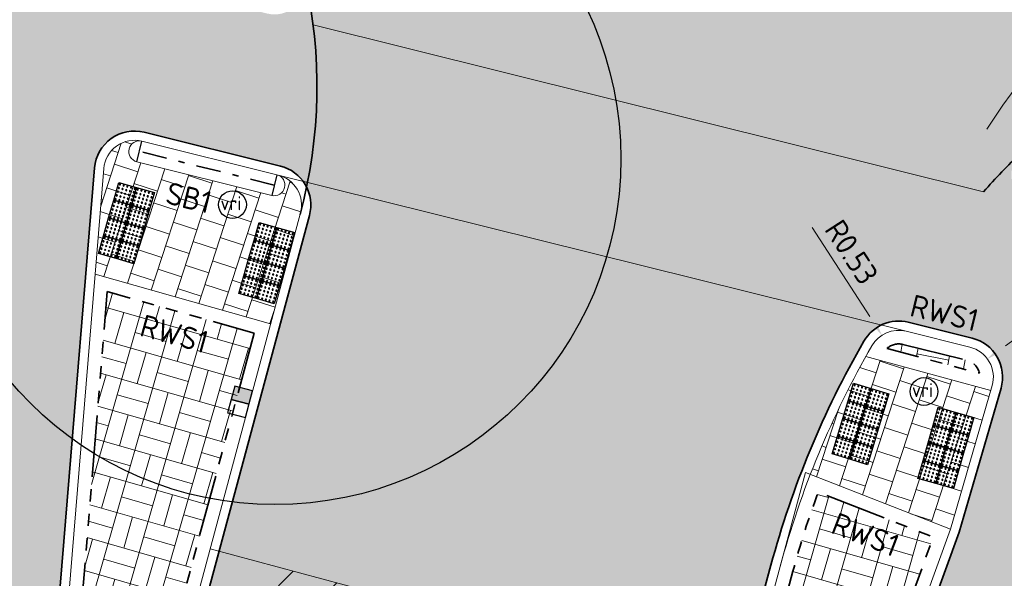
# Model space of a CAD drawing. Header units: metres. Extents: x 196651 to 397723, y 354703 to 710691.
# Tile 8 of 256: x 197519 to 197535, y 355970 to 355979. Entities that reach past the tile are written whole.
import ezdxf
from ezdxf.enums import TextEntityAlignment as Align

# ---------------------------------------------------------------- set-up
doc = ezdxf.new("R2010")
doc.units = ezdxf.units.M
doc.header["$MEASUREMENT"] = 0
for name, pattern in [('ACAD_ISO03W100', [30, 12, -18]), ('VH-GELEIDEBAND_50X200', [8, 4, -2, 0, -2]), ('VH-OPSLUITBAND_100X200', [16, 8, -2, 4, -2]), ('VH-RWSBAND_110X220', [24, 10, -2, 2, -2, 2, -2, 2, -2])]:
    doc.linetypes.add(name, pattern=pattern)
for name, color, linetype, lineweight in [('N-WE-IE-MEUBILAIR-S', 7, 'Continuous', 25), ('N-WE-VH-GOOT_TEGEL-G', 170, 'Continuous', 35), ('N-WE-VH-KANTOPSLUITING_SCHEIDINGSBAND_115 345-G', 6, 'VH-GELEIDEBAND_50X200', 35), ('N-WE-VH-KANTOPSLUITING_TEKST-T', 7, 'VH-OPSLUITBAND_100X200', 35), ('N-WE-VH-KANTOPSLUITING_TROTTOIRBAND_RWS_110 220-G', 6, 'VH-RWSBAND_110X220', 35), ('N-WE-VH-KANTVERHARDING-G', 1, 'Continuous', 5), ('N-WE-VH-MATERIAALGRENS-G', 5, 'ACAD_ISO03W100', 35), ('N-WE-VH-VERHARDING_ASFALT_DEKLAAG-G_ZWART', 252, 'Continuous', 5), ('N-WE-VH-VERHARDING_TEGEL-200X200X50-A', 252, 'Continuous', 18), ('N-WE-VH-VERKEERSTEGEL-NOPPENTEGEL-S', 5, 'Continuous', 25), ('N-WE-VH_BETON_PRINTBETON-A', 252, 'Continuous', 5), ('X-XX-AL-AANPIJLING-M', 7, 'Continuous', 18)]:
    doc.layers.add(name, color=color, linetype=linetype, lineweight=lineweight)
doc.layers.add('N-WE-RI-HWA_KOLK_RWS-S', color=150, linetype='Continuous')
doc.layers.add('N-WE-VH-VERHARDING_ASFALT_COATING_ROOD-G', color=7, linetype='Continuous', lineweight=5, true_color=0xffa8a8)
doc.layers.add('X-XX-AL-HULPLIJNEN', color=4, linetype='Continuous', lineweight=25, plot=False)
doc.styles.add('NLCS-ISO', font='NLCS-ISO.ttf')
doc.styles.add('NLCS-ISO-M200-T18', font='NLCS-ISO.ttf')
doc.dimstyles.new('NLCS-M200-T18-PIJL', dxfattribs={"dimscale": 0.2, "dimtxt": 1.799999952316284, "dimasz": 1.8, "dimexe": 2, "dimexo": 2, "dimgap": 0.7, "dimtad": 1, "dimzin": 0, "dimdsep": 46, "dimtxsty": 'NLCS-ISO-M200-T18', "dimcen": 0, "dimdle": 2, "dimse1": 1, "dimse2": 1, "dimclrd": 256, "dimclre": 256, "dimclrt": 256, "dimadec": 1, "dimazin": 0, "dimtfac": 1, "dimtofl": 0, "dimtmove": 1, "dimatfit": 0, "dimfxl": 2, "dimfxlon": 1, "dimtfillclr": 254, "dimtolj": 1, "dimtzin": 0, "dimlwd": 18, "dimlwe": 18, "dimarcsym": 0})
pattern_1 = [(162, (0, 0), (-0.4422260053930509, -0.0666045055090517), [0.4, -0.4]), (252, (0, 0), (0.3804226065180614, -0.123606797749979), [])]

# ---------------------------------------------------------------- blocks, each defined once
blk = doc.blocks.new('TEKST TB')
at = {"style": 'NLCS-ISO'}
blk.add_attdef('TEKST_TROTTOIRBANDEN', text='', height=0.36, rotation=0.340705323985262, dxfattribs=at).set_placement((0, 0), align=Align.BOTTOM_CENTER)
blk = doc.blocks.new('*U2076')
for centre in [(0.02500000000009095, 0.2750000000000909), (0.02500000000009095, 0.2125000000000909), (0.02500000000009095, 0.1500000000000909), (0.08750000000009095, 0.2750000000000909), (0.08750000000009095, 0.2125000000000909), (0.08750000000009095, 0.1500000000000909), (0.1500000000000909, 0.2750000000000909), (0.1500000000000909, 0.2125000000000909), (0.1500000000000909, 0.1500000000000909), (0.2125000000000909, 0.2750000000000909), (0.2125000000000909, 0.2125000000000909), (0.2125000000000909, 0.1500000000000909), (0.2749999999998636, 0.2750000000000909), (0.2749999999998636, 0.2125000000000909), (0.2749999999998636, 0.1500000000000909), (0.3250000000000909, 0.2750000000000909), (0.3250000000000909, 0.2125000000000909), (0.3250000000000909, 0.1500000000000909), (0.3875000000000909, 0.2750000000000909), (0.3875000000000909, 0.2125000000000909), (0.3875000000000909, 0.1500000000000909), (0.4500000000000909, 0.2750000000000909), (0.4500000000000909, 0.2125000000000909), (0.4500000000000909, 0.1500000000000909), (0.5125000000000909, 0.2750000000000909), (0.5125000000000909, 0.2125000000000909), (0.5125000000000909, 0.1500000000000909), (0.5749999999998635, 0.2750000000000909), (0.5749999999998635, 0.2125000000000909), (0.5749999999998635, 0.1500000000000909), (0.6250000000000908, 0.2750000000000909), (0.6250000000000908, 0.2125000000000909), (0.6250000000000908, 0.1500000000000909), (0.6875000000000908, 0.2750000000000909), (0.6875000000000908, 0.2125000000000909), (0.6875000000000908, 0.1500000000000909), (0.7500000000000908, 0.2750000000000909), (0.7500000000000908, 0.2125000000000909), (0.7500000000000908, 0.1500000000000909), (0.8125000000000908, 0.2750000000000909), (0.8125000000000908, 0.2125000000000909), (0.8125000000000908, 0.1500000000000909), (0.8749999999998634, 0.2750000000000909), (0.8749999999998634, 0.2125000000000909), (0.8749999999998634, 0.1500000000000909), (0.9250000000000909, 0.2750000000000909), (0.9250000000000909, 0.2125000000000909), (0.9250000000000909, 0.1500000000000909), (0.9875000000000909, 0.2750000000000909), (0.9875000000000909, 0.2125000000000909), (0.9875000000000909, 0.1500000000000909), (1.050000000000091, 0.2750000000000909), (1.050000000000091, 0.2125000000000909), (1.050000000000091, 0.1500000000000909), (1.112500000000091, 0.2750000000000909), (1.112500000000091, 0.2125000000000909), (1.112500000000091, 0.1500000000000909), (1.174999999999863, 0.2750000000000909), (1.174999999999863, 0.2125000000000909), (1.174999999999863, 0.1500000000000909), (0.02500000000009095, 0.0875000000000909), (0.02500000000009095, 0.02500000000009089), (0.08750000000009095, 0.0875000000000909), (0.08750000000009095, 0.02500000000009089), (0.1500000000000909, 0.0875000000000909), (0.1500000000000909, 0.02500000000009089), (0.2125000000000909, 0.0875000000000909), (0.2125000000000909, 0.02500000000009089), (0.2749999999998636, 0.0875000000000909), (0.2749999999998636, 0.02500000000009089), (0.3250000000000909, 0.0875000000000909), (0.3250000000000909, 0.02500000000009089), (0.3875000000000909, 0.0875000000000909), (0.3875000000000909, 0.02500000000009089), (0.4500000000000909, 0.0875000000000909), (0.4500000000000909, 0.02500000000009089), (0.5125000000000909, 0.0875000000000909), (0.5125000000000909, 0.02500000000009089), (0.5749999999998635, 0.0875000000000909), (0.5749999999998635, 0.02500000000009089), (0.6250000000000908, 0.0875000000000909), (0.6250000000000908, 0.02500000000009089), (0.6875000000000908, 0.0875000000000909), (0.6875000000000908, 0.02500000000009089), (0.7500000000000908, 0.0875000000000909), (0.7500000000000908, 0.02500000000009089), (0.8125000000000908, 0.0875000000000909), (0.8125000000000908, 0.02500000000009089), (0.8749999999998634, 0.0875000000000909), (0.8749999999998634, 0.02500000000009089), (0.9250000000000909, 0.0875000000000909), (0.9250000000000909, 0.02500000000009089), (0.9875000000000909, 0.0875000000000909), (0.9875000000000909, 0.02500000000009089), (1.050000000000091, 0.0875000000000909), (1.050000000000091, 0.02500000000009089), (1.112500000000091, 0.0875000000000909), (1.112500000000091, 0.02500000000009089), (1.174999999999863, 0.0875000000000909), (1.174999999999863, 0.02500000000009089), (0.02500000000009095, -0.02499999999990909), (0.02500000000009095, -0.0874999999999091), (0.02500000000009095, -0.1499999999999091), (0.08750000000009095, -0.02499999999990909), (0.08750000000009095, -0.0874999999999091), (0.08750000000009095, -0.1499999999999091), (0.1500000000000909, -0.02499999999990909), (0.1500000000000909, -0.0874999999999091), (0.1500000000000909, -0.1499999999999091), (0.2125000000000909, -0.02499999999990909), (0.2125000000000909, -0.0874999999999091), (0.2125000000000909, -0.1499999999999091), (0.2749999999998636, -0.02499999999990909), (0.2749999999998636, -0.0874999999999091), (0.2749999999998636, -0.1499999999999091), (0.3250000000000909, -0.02499999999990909), (0.3250000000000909, -0.0874999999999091), (0.3250000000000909, -0.1499999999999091), (0.3875000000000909, -0.02499999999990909), (0.3875000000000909, -0.0874999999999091), (0.3875000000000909, -0.1499999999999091), (0.4500000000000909, -0.02499999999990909), (0.4500000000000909, -0.0874999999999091), (0.4500000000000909, -0.1499999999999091), (0.5125000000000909, -0.02499999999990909), (0.5125000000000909, -0.0874999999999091), (0.5125000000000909, -0.1499999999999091), (0.5749999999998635, -0.02499999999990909), (0.5749999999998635, -0.0874999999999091), (0.5749999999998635, -0.1499999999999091), (0.6250000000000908, -0.02499999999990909), (0.6250000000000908, -0.0874999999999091), (0.6250000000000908, -0.1499999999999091), (0.6875000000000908, -0.02499999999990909), (0.6875000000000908, -0.0874999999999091), (0.6875000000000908, -0.1499999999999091), (0.7500000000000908, -0.02499999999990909), (0.7500000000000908, -0.0874999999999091), (0.7500000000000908, -0.1499999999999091), (0.8125000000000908, -0.02499999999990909), (0.8125000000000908, -0.0874999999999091), (0.8125000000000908, -0.1499999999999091), (0.8749999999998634, -0.02499999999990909), (0.8749999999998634, -0.0874999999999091), (0.8749999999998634, -0.1499999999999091), (0.9250000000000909, -0.02499999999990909), (0.9250000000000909, -0.0874999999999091), (0.9250000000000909, -0.1499999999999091), (0.9875000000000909, -0.02499999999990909), (0.9875000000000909, -0.0874999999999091), (0.9875000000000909, -0.1499999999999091), (1.050000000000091, -0.02499999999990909), (1.050000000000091, -0.0874999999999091), (1.050000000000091, -0.1499999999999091), (1.112500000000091, -0.02499999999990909), (1.112500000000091, -0.0874999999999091), (1.112500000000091, -0.1499999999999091), (1.174999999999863, -0.02499999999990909), (1.174999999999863, -0.0874999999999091), (1.174999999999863, -0.1499999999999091), (0.02500000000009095, -0.2124999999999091), (0.02500000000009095, -0.2749999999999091), (0.08750000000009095, -0.2124999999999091), (0.08750000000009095, -0.2749999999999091), (0.1500000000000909, -0.2124999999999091), (0.1500000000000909, -0.2749999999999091), (0.2125000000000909, -0.2124999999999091), (0.2125000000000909, -0.2749999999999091), (0.2749999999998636, -0.2124999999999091), (0.2749999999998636, -0.2749999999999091), (0.3250000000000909, -0.2124999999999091), (0.3250000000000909, -0.2749999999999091), (0.3875000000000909, -0.2124999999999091), (0.3875000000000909, -0.2749999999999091), (0.4500000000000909, -0.2124999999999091), (0.4500000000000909, -0.2749999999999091), (0.5125000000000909, -0.2124999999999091), (0.5125000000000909, -0.2749999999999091), (0.5749999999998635, -0.2124999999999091), (0.5749999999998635, -0.2749999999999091), (0.6250000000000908, -0.2124999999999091), (0.6250000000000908, -0.2749999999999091), (0.6875000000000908, -0.2124999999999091), (0.6875000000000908, -0.2749999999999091), (0.7500000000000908, -0.2124999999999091), (0.7500000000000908, -0.2749999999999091), (0.8125000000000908, -0.2124999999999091), (0.8125000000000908, -0.2749999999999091), (0.8749999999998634, -0.2124999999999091), (0.8749999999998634, -0.2749999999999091), (0.9250000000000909, -0.2124999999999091), (0.9250000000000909, -0.2749999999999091), (0.9875000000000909, -0.2124999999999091), (0.9875000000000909, -0.2749999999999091), (1.050000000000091, -0.2124999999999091), (1.050000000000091, -0.2749999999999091), (1.112500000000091, -0.2124999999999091), (1.112500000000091, -0.2749999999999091), (1.174999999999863, -0.2124999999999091), (1.174999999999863, -0.2749999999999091)]:
    blk.add_circle(centre, 0.01)
for points in [[(0.2999999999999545, 2.273181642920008e-13), (0.2999999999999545, 0.3000000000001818), (0, 0.3000000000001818), (0, -5.551115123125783e-17)], [(0.5999999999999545, 2.273181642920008e-13), (0.5999999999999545, 0.3000000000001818), (0.2999999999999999, 0.3000000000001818), (0.2999999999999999, -5.551115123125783e-17)], [(0.8999999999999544, 2.273181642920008e-13), (0.8999999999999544, 0.3000000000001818), (0.5999999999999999, 0.3000000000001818), (0.5999999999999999, -5.551115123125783e-17)], [(1.199999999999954, 2.273181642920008e-13), (1.199999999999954, 0.3000000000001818), (0.8999999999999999, 0.3000000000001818), (0.8999999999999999, -5.551115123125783e-17)], [(0.2999999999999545, -0.2999999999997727), (0.2999999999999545, 1.818545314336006e-13), (0, 1.818545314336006e-13), (0, -0.3)], [(0.5999999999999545, -0.2999999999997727), (0.5999999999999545, 1.818545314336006e-13), (0.2999999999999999, 1.818545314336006e-13), (0.2999999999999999, -0.3)], [(0.8999999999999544, -0.2999999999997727), (0.8999999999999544, 1.818545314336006e-13), (0.5999999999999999, 1.818545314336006e-13), (0.5999999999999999, -0.3)], [(1.199999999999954, -0.2999999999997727), (1.199999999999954, 1.818545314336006e-13), (0.8999999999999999, 1.818545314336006e-13), (0.8999999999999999, -0.3)]]:
    blk.add_3dface(points)
blk = doc.blocks.new('*U2075')
for centre in [(0.02500000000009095, 0.575000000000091), (0.02500000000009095, 0.512500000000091), (0.08750000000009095, 0.575000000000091), (0.08750000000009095, 0.512500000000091), (0.1500000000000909, 0.575000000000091), (0.1500000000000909, 0.512500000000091), (0.2125000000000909, 0.575000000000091), (0.2125000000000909, 0.512500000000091), (0.2749999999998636, 0.575000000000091), (0.2749999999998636, 0.512500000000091), (0.3250000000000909, 0.575000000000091), (0.3250000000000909, 0.512500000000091), (0.3875000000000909, 0.575000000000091), (0.3875000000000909, 0.512500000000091), (0.4500000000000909, 0.575000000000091), (0.4500000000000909, 0.512500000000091), (0.5125000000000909, 0.575000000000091), (0.5125000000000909, 0.512500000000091), (0.5749999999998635, 0.575000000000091), (0.5749999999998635, 0.512500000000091), (0.6250000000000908, 0.575000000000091), (0.6250000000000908, 0.512500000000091), (0.6875000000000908, 0.575000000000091), (0.6875000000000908, 0.512500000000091), (0.7500000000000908, 0.575000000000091), (0.7500000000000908, 0.512500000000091), (0.8125000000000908, 0.575000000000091), (0.8125000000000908, 0.512500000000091), (0.8749999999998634, 0.575000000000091), (0.8749999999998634, 0.512500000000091), (0.9250000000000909, 0.575000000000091), (0.9250000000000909, 0.512500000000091), (0.9875000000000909, 0.575000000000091), (0.9875000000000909, 0.512500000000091), (1.050000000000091, 0.575000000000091), (1.050000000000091, 0.512500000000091), (1.112500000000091, 0.575000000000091), (1.112500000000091, 0.512500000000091), (1.174999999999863, 0.575000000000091), (1.174999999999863, 0.512500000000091), (0.02500000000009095, 0.4500000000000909), (0.02500000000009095, 0.3875000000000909), (0.02500000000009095, 0.3250000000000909), (0.08750000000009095, 0.4500000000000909), (0.08750000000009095, 0.3875000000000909), (0.08750000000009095, 0.3250000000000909), (0.1500000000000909, 0.4500000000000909), (0.1500000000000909, 0.3875000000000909), (0.1500000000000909, 0.3250000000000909), (0.2125000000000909, 0.4500000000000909), (0.2125000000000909, 0.3875000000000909), (0.2125000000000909, 0.3250000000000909), (0.2749999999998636, 0.4500000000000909), (0.2749999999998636, 0.3875000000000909), (0.2749999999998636, 0.3250000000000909), (0.3250000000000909, 0.4500000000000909), (0.3250000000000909, 0.3875000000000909), (0.3250000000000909, 0.3250000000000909), (0.3875000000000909, 0.4500000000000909), (0.3875000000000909, 0.3875000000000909), (0.3875000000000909, 0.3250000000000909), (0.4500000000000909, 0.4500000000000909), (0.4500000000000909, 0.3875000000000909), (0.4500000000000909, 0.3250000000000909), (0.5125000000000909, 0.4500000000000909), (0.5125000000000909, 0.3875000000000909), (0.5125000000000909, 0.3250000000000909), (0.5749999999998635, 0.4500000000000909), (0.5749999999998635, 0.3875000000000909), (0.5749999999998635, 0.3250000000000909), (0.6250000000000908, 0.4500000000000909), (0.6250000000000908, 0.3875000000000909), (0.6250000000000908, 0.3250000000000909), (0.6875000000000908, 0.4500000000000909), (0.6875000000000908, 0.3875000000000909), (0.6875000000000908, 0.3250000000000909), (0.7500000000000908, 0.4500000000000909), (0.7500000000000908, 0.3875000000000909), (0.7500000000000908, 0.3250000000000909), (0.8125000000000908, 0.4500000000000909), (0.8125000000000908, 0.3875000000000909), (0.8125000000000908, 0.3250000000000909), (0.8749999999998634, 0.4500000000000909), (0.8749999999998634, 0.3875000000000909), (0.8749999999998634, 0.3250000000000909), (0.9250000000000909, 0.4500000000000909), (0.9250000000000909, 0.3875000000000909), (0.9250000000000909, 0.3250000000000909), (0.9875000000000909, 0.4500000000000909), (0.9875000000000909, 0.3875000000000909), (0.9875000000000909, 0.3250000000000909), (1.050000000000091, 0.4500000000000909), (1.050000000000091, 0.3875000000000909), (1.050000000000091, 0.3250000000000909), (1.112500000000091, 0.4500000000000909), (1.112500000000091, 0.3875000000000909), (1.112500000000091, 0.3250000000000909), (1.174999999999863, 0.4500000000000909), (1.174999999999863, 0.3875000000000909), (1.174999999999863, 0.3250000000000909), (0.02500000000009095, 0.2750000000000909), (0.02500000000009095, 0.2125000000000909), (0.02500000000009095, 0.1500000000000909), (0.08750000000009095, 0.2750000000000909), (0.08750000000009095, 0.2125000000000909), (0.08750000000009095, 0.1500000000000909), (0.1500000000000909, 0.2750000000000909), (0.1500000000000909, 0.2125000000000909), (0.1500000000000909, 0.1500000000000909), (0.2125000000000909, 0.2750000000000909), (0.2125000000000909, 0.2125000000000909), (0.2125000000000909, 0.1500000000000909), (0.2749999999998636, 0.2750000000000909), (0.2749999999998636, 0.2125000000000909), (0.2749999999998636, 0.1500000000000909), (0.3250000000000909, 0.2750000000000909), (0.3250000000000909, 0.2125000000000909), (0.3250000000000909, 0.1500000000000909), (0.3875000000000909, 0.2750000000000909), (0.3875000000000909, 0.2125000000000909), (0.3875000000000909, 0.1500000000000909), (0.4500000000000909, 0.2750000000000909), (0.4500000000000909, 0.2125000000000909), (0.4500000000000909, 0.1500000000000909), (0.5125000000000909, 0.2750000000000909), (0.5125000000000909, 0.2125000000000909), (0.5125000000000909, 0.1500000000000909), (0.5749999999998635, 0.2750000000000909), (0.5749999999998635, 0.2125000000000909), (0.5749999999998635, 0.1500000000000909), (0.6250000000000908, 0.2750000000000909), (0.6250000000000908, 0.2125000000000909), (0.6250000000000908, 0.1500000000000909), (0.6875000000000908, 0.2750000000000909), (0.6875000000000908, 0.2125000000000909), (0.6875000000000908, 0.1500000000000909), (0.7500000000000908, 0.2750000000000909), (0.7500000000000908, 0.2125000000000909), (0.7500000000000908, 0.1500000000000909), (0.8125000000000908, 0.2750000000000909), (0.8125000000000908, 0.2125000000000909), (0.8125000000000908, 0.1500000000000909), (0.8749999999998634, 0.2750000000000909), (0.8749999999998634, 0.2125000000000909), (0.8749999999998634, 0.1500000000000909), (0.9250000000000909, 0.2750000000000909), (0.9250000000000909, 0.2125000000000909), (0.9250000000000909, 0.1500000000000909), (0.9875000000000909, 0.2750000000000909), (0.9875000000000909, 0.2125000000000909), (0.9875000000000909, 0.1500000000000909), (1.050000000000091, 0.2750000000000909), (1.050000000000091, 0.2125000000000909), (1.050000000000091, 0.1500000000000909), (1.112500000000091, 0.2750000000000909), (1.112500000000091, 0.2125000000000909), (1.112500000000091, 0.1500000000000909), (1.174999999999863, 0.2750000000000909), (1.174999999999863, 0.2125000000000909), (1.174999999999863, 0.1500000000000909), (0.02500000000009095, 0.08750000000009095), (0.02500000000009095, 0.02500000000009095), (0.08750000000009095, 0.08750000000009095), (0.08750000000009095, 0.02500000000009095), (0.1500000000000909, 0.08750000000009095), (0.1500000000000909, 0.02500000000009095), (0.2125000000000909, 0.08750000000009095), (0.2125000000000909, 0.02500000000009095), (0.2749999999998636, 0.08750000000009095), (0.2749999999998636, 0.02500000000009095), (0.3250000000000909, 0.08750000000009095), (0.3250000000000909, 0.02500000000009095), (0.3875000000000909, 0.08750000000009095), (0.3875000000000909, 0.02500000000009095), (0.4500000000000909, 0.08750000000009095), (0.4500000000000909, 0.02500000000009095), (0.5125000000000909, 0.08750000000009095), (0.5125000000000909, 0.02500000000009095), (0.5749999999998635, 0.08750000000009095), (0.5749999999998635, 0.02500000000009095), (0.6250000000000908, 0.08750000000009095), (0.6250000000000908, 0.02500000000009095), (0.6875000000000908, 0.08750000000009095), (0.6875000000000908, 0.02500000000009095), (0.7500000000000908, 0.08750000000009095), (0.7500000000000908, 0.02500000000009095), (0.8125000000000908, 0.08750000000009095), (0.8125000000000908, 0.02500000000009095), (0.8749999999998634, 0.08750000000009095), (0.8749999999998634, 0.02500000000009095), (0.9250000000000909, 0.08750000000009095), (0.9250000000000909, 0.02500000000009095), (0.9875000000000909, 0.08750000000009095), (0.9875000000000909, 0.02500000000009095), (1.050000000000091, 0.08750000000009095), (1.050000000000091, 0.02500000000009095), (1.112500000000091, 0.08750000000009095), (1.112500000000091, 0.02500000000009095), (1.174999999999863, 0.08750000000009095), (1.174999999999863, 0.02500000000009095)]:
    blk.add_circle(centre, 0.01)
for points in [[(0.2999999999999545, 0.3000000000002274), (0.2999999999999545, 0.6000000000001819), (0, 0.6000000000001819), (0, 0.3)], [(0.5999999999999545, 0.3000000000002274), (0.5999999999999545, 0.6000000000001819), (0.2999999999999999, 0.6000000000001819), (0.2999999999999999, 0.3)], [(0.8999999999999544, 0.3000000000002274), (0.8999999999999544, 0.6000000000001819), (0.5999999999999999, 0.6000000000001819), (0.5999999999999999, 0.3)], [(1.199999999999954, 0.3000000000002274), (1.199999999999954, 0.6000000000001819), (0.8999999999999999, 0.6000000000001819), (0.8999999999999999, 0.3)], [(0.2999999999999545, 2.273736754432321e-13), (0.2999999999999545, 0.3000000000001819), (0, 0.3000000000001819), (0, 0)], [(0.5999999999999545, 2.273736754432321e-13), (0.5999999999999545, 0.3000000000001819), (0.2999999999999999, 0.3000000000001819), (0.2999999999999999, 0)], [(0.8999999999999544, 2.273736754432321e-13), (0.8999999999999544, 0.3000000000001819), (0.5999999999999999, 0.3000000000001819), (0.5999999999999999, 0)], [(1.199999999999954, 2.273736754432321e-13), (1.199999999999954, 0.3000000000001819), (0.8999999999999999, 0.3000000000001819), (0.8999999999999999, 0)]]:
    blk.add_3dface(points)
blk = doc.blocks.new('*D1994')
at = {"layer": 'Defpoints', "color": 0, "transparency": 16777216}
for p in [(197534.826963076, 355973.7508269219), (197534.4230748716, 355973.4560824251)]:
    blk.add_point(p, dxfattribs=at)
at = {"layer": 'X-XX-AL-AANPIJLING-M', "linetype": 'Continuous', "lineweight": 18, "transparency": 16777216}
blk.add_line((197536.5071379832, 355974.9769640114), (197535.1177625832, 355973.9630429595), dxfattribs=at)
at = {"layer": 'X-XX-AL-AANPIJLING-M', "transparency": 16777216}
blk.add_solid([(197535.0823932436, 355974.011509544), (197535.1531319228, 355973.9145763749), (197534.826963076, 355973.7508269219)], dxfattribs=at)
at = {"layer": 'X-XX-AL-AANPIJLING-M', "transparency": 16777216, "insert": (197535.7692135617, 355974.8345999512), "char_height": 0.3599999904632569, "attachment_point": 5, "rotation": 36.120754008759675, "style": 'NLCS-ISO-M200-T18'}
blk.add_mtext('\\A1;R0.53', dxfattribs=at)
blk = doc.blocks.new('N-SRI-HWA-KOLK_RWS-SO')
at = {"ltscale": 0.1}
blk.add_hatch(color=256, dxfattribs=at).paths.add_polyline_path([(0, -0.7499999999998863), (1.124999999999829, -0.7499999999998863), (1.124999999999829, 0.7499999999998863), (0, 0.7499999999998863)])
blk.add_line((0, -0.7499999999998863), (0, 0.7499999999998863), dxfattribs=at)
at = {"flags": 128}
blk.add_lwpolyline([(-1.125000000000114, -0.7499999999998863), (1.124999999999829, -0.7499999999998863), (1.124999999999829, 0.7499999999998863), (-1.125000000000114, 0.7499999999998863)], close=True, dxfattribs=at)
at = {"ltscale": 0.1, "flags": 128}
blk.add_lwpolyline([(0, -0.7499999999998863), (1.124999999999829, -0.7499999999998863), (1.124999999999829, 0.7499999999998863), (0, 0.7499999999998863)], close=True, dxfattribs=at)
blk = doc.blocks.new('*D2177')
at = {"layer": 'Defpoints', "color": 0, "transparency": 16777216}
for p in [(197533.1151749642, 355974.1337553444), (197533.3867359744, 355973.7139284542)]:
    blk.add_point(p, dxfattribs=at)
at = {"layer": 'X-XX-AL-AANPIJLING-M', "linetype": 'Continuous', "lineweight": 18, "transparency": 16777216}
blk.add_line((197531.9854811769, 355975.8802351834), (197532.9196510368, 355974.4360307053), dxfattribs=at)
at = {"layer": 'X-XX-AL-AANPIJLING-M', "transparency": 16777216}
blk.add_solid([(197532.9700302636, 355974.4686180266), (197532.86927181, 355974.4034433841), (197533.1151749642, 355974.1337553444)], dxfattribs=at)
at = {"layer": 'X-XX-AL-AANPIJLING-M', "transparency": 16777216, "insert": (197532.6234933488, 355975.4830696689), "char_height": 0.3599999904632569, "attachment_point": 5, "rotation": 302.8964222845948, "style": 'NLCS-ISO-M200-T18'}
blk.add_mtext('\\A1;R0.53', dxfattribs=at)
blk = doc.blocks.new('SIE-MEUBILAIR_PAAL_VRI-SO')
blk.add_circle((0, 0), 0.75)
at = {"style": 'NLCS-ISO'}
blk.add_text('vri', height=0.75, dxfattribs=at).set_placement((-0.08019577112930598, 0.07377584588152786), align=Align.MIDDLE_CENTER)

msp = doc.modelspace()

# ---------------------------------------------------------------- hatches: boundary and pattern name
at = {"layer": 'N-WE-VH-VERHARDING_ASFALT_COATING_ROOD-G'}
h = msp.add_hatch(color=256, dxfattribs=at)
edge = h.paths.add_edge_path()
edge.add_line((197542.7862552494, 355974.9128508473), (197543.2054415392, 355978.0360372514))
edge.add_arc((197554.8149908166, 356064.5356310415), 87.27520472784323, 261.7339482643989, 262.35572487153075, ccw=False)
edge.add_arc((197555.8418754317, 356071.3098654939), 94.12670722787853, 260.97514000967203, 261.70820861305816, ccw=False)
edge.add_arc((197541.3365175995, 355979.9778557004), 1.649999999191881, 189.3672546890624, 260.94646150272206, ccw=False)
edge.add_arc((197540.3794522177, 355979.8199764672), 0.6800000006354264, 152.2420251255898, 189.3672546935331, ccw=False)
edge.add_arc((197545.9432069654, 355966.4623743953), 15.00000000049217, 114.2697732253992, 128.0727884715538)
edge.add_arc((197537.0016070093, 355977.8771801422), 0.5000000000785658, 27.629149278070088, 128.0727884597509, ccw=False)
edge.add_line((197537.4445908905, 355978.1090535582), (197537.5937759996, 355977.8240420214))
edge.add_arc((197537.1507921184, 355977.5921686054), 0.500000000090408, -61.310977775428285, 27.62914926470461, ccw=False)
edge.add_arc((197541.9513464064, 355968.8197870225), 9.50000000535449, 118.6890222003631, 127.8472472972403)
edge.add_arc((197535.8157621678, 355976.7162803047), 0.4999999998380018, 256.0282295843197, 307.8472473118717, ccw=False)
edge.add_arc((197535.7252889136, 355976.7385939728), 0.5084216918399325, 135.4036658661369, 266.5891622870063, ccw=False)
edge.add_arc((197545.9432069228, 355966.4623744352), 14.99999994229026, 134.8562124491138, 138.1870542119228)
edge.add_line((197534.7633262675, 355976.462887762), (197523.8882800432, 355979.1686508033))
edge.add_arc((197515.9507558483, 355978.1707983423), 7.999999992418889, 7.165253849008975, 12.85575168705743)
edge.add_arc((197523.2627557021, 355979.8395278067), 0.4999999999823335, -103.97177041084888, 12.855751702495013, ccw=False)
edge.add_line((197523.1420338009, 355979.3543204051), (197521.3154791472, 355979.8087758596))
edge.add_arc((197521.4361958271, 355980.2939799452), 0.4999955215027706, 168.8102605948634, 256.0287184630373, ccw=False)
edge.add_line((197520.9457052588, 355980.3910084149), (197518.7890844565, 355981.6504131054))
edge.add_arc((197518.4773620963, 355981.7330897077), 0.3225000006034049, 300.1397031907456, 345.14572122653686, ccw=False)
edge.add_arc((197518.4816330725, 355981.7012358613), 0.293066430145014, 252.7281601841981, 302.545228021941, ccw=False)
edge.add_line((197518.3946200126, 355981.4213847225), (197516.5930669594, 355981.859648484))
edge.add_arc((197519.0437215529, 355991.7093587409), 10.15000000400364, 241.9246132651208, 256.0282295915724, ccw=False)
edge.add_line((197514.2667977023, 355982.7537181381), (197510.3224050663, 355984.8576506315))
edge.add_line((197510.3224050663, 355984.8576506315), (197509.4642080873, 355983.2514152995))
edge.add_line((197509.4642080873, 355983.2514152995), (197515.0953247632, 355980.2431433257))
edge.add_arc((197512.1974506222, 355974.8186778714), 6.150000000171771, -4.675881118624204, 61.88784252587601, ccw=False)
edge.add_line((197518.3269821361, 355974.3173362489), (197517.6062776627, 355965.5103342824))
edge.add_line((197517.6062776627, 355965.5103342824), (197517.4512776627, 355964.4963342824))
edge.add_line((197517.4512776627, 355964.4963342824), (197517.1393013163, 355963.1158953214))
edge.add_line((197517.1393013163, 355963.1158953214), (197519.0645275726, 355962.6121739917))
edge.add_arc((197519.5928361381, 355962.7651120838), 0.5500000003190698, 169.6797666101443, 196.1450057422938, ccw=False)
edge.add_line((197519.0517341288, 355962.8636443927), (197519.2388790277, 355963.8892152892))
edge.add_line((197519.2388790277, 355963.8892152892), (197519.4015035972, 355965.3842811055))
edge.add_line((197519.4015035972, 355965.3842811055), (197520.3435078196, 355976.8511834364))
edge.add_arc((197520.9913255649, 355976.7979653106), 0.6500000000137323, 76.02822958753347, 175.3037062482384, ccw=False)
edge.add_line((197521.1482640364, 355977.4287349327), (197523.3571746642, 355976.8791474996))
edge.add_arc((197523.1659389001, 355976.1720997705), 0.7324531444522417, 38.68374613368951, 74.86528591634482, ccw=False)
edge.add_line((197523.7376974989, 355976.6298985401), (197533.1044143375, 355974.2994149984))
edge.add_arc((197533.386619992, 355973.7150535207), 0.6489363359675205, 75.99430862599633, 115.7772877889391, ccw=False)
edge.add_line((197533.5436744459, 355974.3446980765), (197534.580013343, 355974.0868520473))
edge.add_arc((197534.4230748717, 355973.4560824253), 0.649999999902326, -16.180131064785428, 76.02822960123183, ccw=False)
edge.add_line((197535.047328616, 355973.2749546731), (197534.3710585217, 355970.9442011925))
edge.add_line((197534.3710585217, 355970.9442011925), (197527.7924443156, 355952.8124641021))
edge.add_arc((197527.2754261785, 355953.0000600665), 0.5499999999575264, 297.61306517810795, 340.0570951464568, ccw=False)
edge.add_line((197527.5303501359, 355952.5127062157), (197525.0341106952, 355945.3148177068))
edge.add_line((197525.0341106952, 355945.3148177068), (197526.6950826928, 355947.5664088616))
edge.add_line((197526.6950826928, 355947.5664088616), (197527.8223597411, 355949.1846290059))
edge.add_line((197527.8223597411, 355949.1846290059), (197528.8215455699, 355950.9078769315))
edge.add_line((197528.8215455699, 355950.9078769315), (197529.0688053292, 355951.4506662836))
edge.add_line((197529.0688053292, 355951.4506662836), (197529.4040610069, 355952.2699953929))
edge.add_line((197529.4040610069, 355952.2699953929), (197536.1701435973, 355970.9174509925))
edge.add_arc((197541.9513464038, 355968.8197870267), 6.1500000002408, 82.20395198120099, 160.0570951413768, ccw=False)
edge.add_arc((197554.9906803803, 356063.979251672), 89.89867489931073, 262.1971351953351, 262.1975715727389)
at = {"layer": 'N-WE-VH-VERHARDING_ASFALT_DEKLAAG-G_ZWART'}
h = msp.add_hatch(color=256, dxfattribs=at)
h.dxf.hatch_style = 1
edge = h.paths.add_edge_path(flags=17)
edge.add_arc((197521.7432003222, 356006.32680202), 8.000000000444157, 302.9575118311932, 329.3229771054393)
edge.add_arc((197521.7432103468, 356006.3267943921), 7.999987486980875, 302.9574812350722, 329.32298746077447, ccw=False)
edge = h.paths.add_edge_path()
edge.add_arc((197547.7158666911, 356001.5052916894), 8.000000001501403, 221.472357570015, 238.7163161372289)
edge.add_line((197543.5616605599, 355994.6684377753), (197543.5212741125, 355994.5175958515))
edge.add_arc((197547.7158666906, 356001.5052916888), 8.15000000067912, 239.024337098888, 260.8436838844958)
edge.add_line((197546.4189692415, 355993.4591399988), (197545.3938917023, 355987.8010921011))
edge.add_arc((197555.2085148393, 356097.9328315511), 110.5682000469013, 263.3380995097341, 264.90741839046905, ccw=False)
edge.add_arc((197542.3060591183, 355987.4655755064), 0.6500000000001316, 83.33809952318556, 165.0111726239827)
edge.add_line((197541.678174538, 355987.633685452), (197541.5651108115, 355987.2113965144))
edge.add_arc((197542.1929953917, 355987.0432865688), 0.6499999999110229, 165.0111726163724, 237.9221905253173)
edge.add_arc((197549.096911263, 355998.0585462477), 13.65000000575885, 237.9221905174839, 252.4376978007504)
edge.add_line((197544.978123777, 355985.0447808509), (197544.4487389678, 355981.5384834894))
edge.add_arc((197545.9432069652, 355966.4623743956), 15.15000000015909, 95.66113463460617, 112.6128736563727)
edge.add_arc((197540.1921494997, 355980.0249018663), 0.4292533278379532, 99.94851258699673, 164.9063861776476)
edge.add_arc((197545.9432069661, 355966.4623743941), 15.00000000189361, 114.2697732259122, 126.2441106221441)
edge.add_line((197537.0748056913, 355978.559955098), (197541.7216641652, 355996.2072225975))
edge = h.paths.add_edge_path()
edge.add_arc((197547.7158666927, 356001.5052916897), 8.000000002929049, 212.2294139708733, 221.4723575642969)
edge.add_line((197541.7216641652, 355996.2072225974), (197537.0748056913, 355978.5599550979))
edge.add_arc((197545.9432069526, 355966.4623744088), 14.99999998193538, 126.2441106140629, 138.1870542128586)
edge.add_line((197534.7633262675, 355976.4628877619), (197523.8882800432, 355979.1686508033))
edge.add_arc((197515.9507558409, 355978.1707983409), 7.999999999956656, 7.165253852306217, 61.86759876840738)
edge.add_arc((197519.4016600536, 355985.196537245), 0.3225005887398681, 5.184827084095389, 63.84057385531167)
edge.add_arc((197515.7098806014, 355977.601568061), 8.767188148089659, 64.0677614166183, 76.07219280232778)
edge.add_line((197517.8201351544, 355986.1109989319), (197517.958564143, 355986.6233399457))
edge.add_line((197517.958564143, 355986.6233399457), (197519.451092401, 355992.1167513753))
edge.add_line((197519.451092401, 355992.1167513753), (197521.1992224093, 355991.8227939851))
edge.add_arc((197521.3070100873, 355992.4637946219), 0.6499999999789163, 260.4547086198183, 344.7999863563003)
edge.add_line((197521.9342707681, 355992.2933715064), (197522.1450606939, 355993.0692065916))
edge.add_arc((197521.517800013, 355993.2396297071), 0.6500000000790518, 344.7999863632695, 429.3075436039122)
edge.add_line((197521.7474786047, 355993.8476985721), (197520.0913400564, 355994.4732520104))
edge.add_line((197520.0913400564, 355994.4732520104), (197521.1024854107, 355998.1973670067))
edge.add_line((197521.1024854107, 355998.1973670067), (197521.1288850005, 355998.1944066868))
edge.add_arc((197521.7009956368, 356006.719276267), 8.544045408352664, 266.160592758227, 279.4500982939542)
edge.add_arc((197523.0499418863, 355998.6091480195), 0.322499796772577, 279.6189550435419, 338.2659439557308)
edge.add_arc((197521.7432003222, 356006.3268020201), 8.000000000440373, 281.5831284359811, 329.3229771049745)
edge.add_line((197528.6236558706, 356002.2452175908), (197539.1872566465, 355999.4354691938))
edge.add_line((197539.1872566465, 355999.4354691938), (197540.0589592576, 355999.1875840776))
edge.add_arc((197547.7158361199, 356001.5052805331), 7.999967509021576, 196.8407885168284, 212.2294631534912)
h = msp.add_hatch(color=256, dxfattribs=at)
h.dxf.hatch_style = 1
edge = h.paths.add_edge_path()
edge.add_arc((197527.2754261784, 355953.0000600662), 0.5499999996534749, 252.3864397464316, 297.6130651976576)
edge.add_line((197527.5303501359, 355952.5127062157), (197524.8687351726, 355944.8379585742))
edge.add_line((197524.8687351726, 355944.8379585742), (197524.66, 355944.555))
edge.add_line((197524.66, 355944.555), (197513.7958190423, 355948.0931621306))
edge.add_line((197513.7958190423, 355948.0931621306), (197515.4104332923, 355956.6738440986))
edge.add_line((197515.4104332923, 355956.6738440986), (197517.1382089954, 355963.1113698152))
edge.add_line((197517.1382089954, 355963.1113698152), (197519.0645275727, 355962.6121739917))
edge.add_arc((197519.592836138, 355962.7651120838), 0.5500000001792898, 196.1450057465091, 254.8186210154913)
edge.add_line((197519.4488045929, 355962.2343061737), (197519.5287306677, 355962.2126186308))
edge.add_arc((197519.6727622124, 355962.7434245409), 0.5499999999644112, 254.8186210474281, 344.9509905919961)
edge.add_line((197520.2038994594, 355962.6006196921), (197523.8279438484, 355976.0796085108))
edge.add_arc((197523.2002361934, 355976.2483778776), 0.6499999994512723, 344.9509905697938, 396.3130923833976)
edge.add_line((197523.724001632, 355976.6333061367), (197533.1044143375, 355974.2994149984))
edge.add_arc((197533.3867359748, 355973.7139284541), 0.6500000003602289, 115.7433668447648, 149.9929089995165)
edge.add_arc((197545.9432069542, 355966.4623744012), 15.1499999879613, 149.9929090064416, 154.8620653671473)
edge.add_arc((197545.943206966, 355966.4623743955), 15.15000000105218, 154.8620653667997, 164.9134229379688)
edge.add_line((197531.3153724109, 355970.4055908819), (197526.6684612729, 355953.1673166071))
edge.add_arc((197527.1995047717, 355953.0241635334), 0.5500000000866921, 164.913422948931, 252.3864397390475)
edge.add_line((197527.0330772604, 355952.4999480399), (197527.1089986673, 355952.4758445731))
h = msp.add_hatch(dxfattribs=at)
h.set_pattern_fill('ANSI32', color=251, scale=0.2)
h.set_pattern_definition([(45, (0, 0), (-1.347038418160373, 1.347038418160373), []), (45, (0.8980260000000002, 0), (-1.347038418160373, 1.347038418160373), [])])
edge = h.paths.add_edge_path()
edge.add_line((197515.4104332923, 355956.6738440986), (197513.7958190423, 355948.0931621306))
edge.add_line((197513.7958190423, 355948.0931621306), (197524.66, 355944.555))
edge.add_line((197524.66, 355944.555), (197524.8687351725, 355944.8379585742))
edge.add_line((197524.8687351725, 355944.8379585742), (197527.6652500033, 355952.9016890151))
edge.add_line((197527.6652500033, 355952.9016890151), (197527.6514393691, 355952.8636266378))
edge.add_arc((197527.2754261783, 355953.0000600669), 0.4000000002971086, 252.3864398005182, 340.05709510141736, ccw=False)
edge.add_line((197527.1543879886, 355952.6188124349), (197527.0784665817, 355952.6429159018))
edge.add_arc((197527.1995047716, 355953.0241635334), 0.3999999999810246, 164.9134229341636, 252.3864397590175, ccw=False)
edge.add_line((197526.813291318, 355953.1282748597), (197530.9117024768, 355968.3318226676))
edge.add_line((197530.9117024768, 355968.3318226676), (197522.2179256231, 355970.6691434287))
edge.add_line((197522.2179256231, 355970.6691434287), (197520.0590438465, 355962.639566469))
edge.add_arc((197519.6727622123, 355962.7434245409), 0.4000000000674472, 254.8186210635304, 344.95099058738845, ccw=False)
edge.add_line((197519.5680119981, 355962.357383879), (197519.4880859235, 355962.3790714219))
edge.add_arc((197519.5928361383, 355962.7651120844), 0.4000000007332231, 210.0148137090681, 254.8186210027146, ccw=False)
edge.add_line((197519.2464776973, 355962.5650225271), (197517.1382089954, 355963.1113698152))
edge.add_line((197517.1382089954, 355963.1113698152), (197515.4104332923, 355956.6738440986))
at = {"layer": 'N-WE-VH-VERHARDING_TEGEL-200X200X50-A'}
h = msp.add_hatch(dxfattribs=at)
h.set_pattern_fill('AVH-TEGEL_200X200_HALFST', color=256, scale=2, angle=162, pattern_type=2)
h.set_pattern_definition(pattern_1)
edge = h.paths.add_edge_path()
edge.add_arc((197523.2002361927, 355976.2483778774), 0.5000000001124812, 344.9509906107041, 436.0282295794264)
edge.add_arc((197523.2581941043, 355976.5721576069), 0.1731999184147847, -103.38781329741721, 68.75363776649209, ccw=False)
edge.add_line((197523.2180912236, 355976.4036643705), (197521.0287493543, 355976.9483796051))
edge.add_arc((197521.0703984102, 355977.1157761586), 0.1724999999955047, 76.02913326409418, 256.0282295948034, ccw=False)
edge.add_arc((197520.9913255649, 355976.7979653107), 0.4999999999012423, 76.02854134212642, 175.3037062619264)
edge.add_line((197520.4930042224, 355976.8389023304), (197520.3523088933, 355975.1262352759))
edge.add_line((197520.3523088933, 355975.1262352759), (197523.199700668, 355974.3206811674))
edge.add_line((197523.199700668, 355974.3206811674), (197523.6830882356, 355976.1185552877))
h = msp.add_hatch(dxfattribs=at)
h.set_pattern_fill('AVH-TEGEL_200X200_HALFST', color=256, scale=2, angle=162, pattern_type=2)
h.set_pattern_definition(pattern_1)
edge = h.paths.add_edge_path()
edge.add_arc((197545.9432069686, 355966.4623743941), 15.00000000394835, 150.7680956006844, 158.8358167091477)
edge.add_line((197531.9549618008, 355971.8779996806), (197534.2269999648, 355970.9859999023))
edge.add_line((197534.2269999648, 355970.9859999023), (197534.8801834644, 355973.2371858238))
edge.add_line((197534.8801834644, 355973.2371858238), (197532.8534527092, 355973.7875592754))
at = {"layer": 'N-WE-VH_BETON_PRINTBETON-A'}
h = msp.add_hatch(dxfattribs=at)
h.set_pattern_fill('AVH-BSS_KEIFORMAAT_BLOK', color=256, scale=2.5, angle=74, style=0, pattern_type=2)
h.set_pattern_definition([(74, (192530.8626700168, 422217.2792524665), (-0.5046623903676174, 0.1447096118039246), []), (74, (192530.6103388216, 422217.3516072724), (-0.3599527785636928, 0.6493720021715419), [0.525, -0.525]), (164, (192530.8626700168, 422217.2792524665), (-0.1447096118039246, -0.5046623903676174), []), (164, (192530.7903152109, 422217.0269212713), (-0.6493720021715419, -0.3599527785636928), [0.525, -0.525])])
edge = h.paths.add_edge_path()
edge.add_arc((197519.5928390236, 355962.7651279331), 0.4000000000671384, 169.6820741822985, 260.7495345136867)
edge.add_arc((197519.6727622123, 355962.7434245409), 0.4000000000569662, 248.8654971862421, 248.8767008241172)
edge.add_arc((197519.5928361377, 355962.7651120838), 0.3999999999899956, 169.6797666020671, 260.76054129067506, ccw=False)
edge = h.paths.add_edge_path()
edge.add_line((197522.9308644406, 355974.1681027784), (197520.5496805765, 355974.8417622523))
edge.add_line((197520.5496805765, 355974.8417622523), (197519.7700240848, 355965.3510990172))
edge.add_line((197519.7700240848, 355965.3510990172), (197519.6058565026, 355963.8413615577))
edge.add_line((197519.6058565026, 355963.8413615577), (197519.4157482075, 355962.7973590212))
edge.add_arc((197519.5928361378, 355962.7651120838), 0.1800000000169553, 169.6797666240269, 254.8186210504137)
edge.add_line((197519.5456985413, 355962.591393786), (197519.6256246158, 355962.5697062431))
edge.add_arc((197519.6727622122, 355962.7434245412), 0.1800000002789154, 254.8186211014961, 344.9509905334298)
edge.add_line((197519.8465889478, 355962.6966884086), (197522.9308644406, 355974.1681027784))
edge = h.paths.add_edge_path()
edge.add_arc((197527.2754261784, 355953.0000600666), 0.4000000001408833, 246.6559072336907, 246.6720486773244)
edge.add_arc((197527.1995047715, 355953.0241635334), 0.3999999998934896, 164.9134229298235, 258.1008308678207, ccw=False)
edge.add_arc((197527.1995105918, 355953.0241851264), 0.3999999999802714, 164.9166262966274, 258.084831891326)
edge = h.paths.add_edge_path()
edge.add_arc((197545.9432069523, 355966.4623743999), 14.779999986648, 159.692764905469, 164.9134229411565)
edge.add_line((197531.6726198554, 355970.3092879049), (197527.0257087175, 355953.0710136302))
edge.add_arc((197527.1995047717, 355953.0241635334), 0.1800000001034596, 164.9134229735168, 252.3864397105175)
edge.add_line((197527.1450375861, 355952.8526020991), (197527.220958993, 355952.8284986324))
edge.add_arc((197527.2754261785, 355953.0000600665), 0.1799999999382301, 252.3864397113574, 340.0570951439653)
edge.add_line((197527.4446321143, 355952.9386650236), (197533.9470833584, 355970.8595474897))
edge.add_line((197533.9470833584, 355970.8595474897), (197532.0818561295, 355971.5918337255))
h = msp.add_hatch(dxfattribs=at)
h.set_pattern_fill('AVH-BSS_KEIFORMAAT_BLOK', color=256, scale=2.5, angle=169, pattern_type=2)
h.set_pattern_definition([(169, (192530.8626700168, 422217.2792524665), (-0.1001747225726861, -0.5153542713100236), []), (169, (192530.8125826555, 422217.0215753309), (-0.6155289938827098, -0.4151795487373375), [0.525, -0.525]), (258.9999999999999, (192530.8626700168, 422217.2792524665), (0.5153542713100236, -0.1001747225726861), []), (258.9999999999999, (192531.1203471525, 422217.2291651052), (0.4151795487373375, -0.6155289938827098), [0.525, -0.525])])
edge = h.paths.add_edge_path()
edge.add_arc((197533.3867359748, 355973.7139284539), 0.2800000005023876, 76.02822967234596, 131.9990976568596)
edge.add_line((197533.1993826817, 355973.922011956), (197534.6961905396, 355973.5177900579))
edge.add_arc((197534.4230748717, 355973.4560824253), 0.2799999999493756, 12.73161178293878, 76.0282296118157)
edge.add_line((197534.4906791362, 355973.7277985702), (197533.4543402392, 355973.9856445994))

# ---------------------------------------------------------------- linework, layer by layer
at = {"layer": 'N-WE-VH-GOOT_TEGEL-G', "flags": 128}
msp.add_lwpolyline([(197523.8279438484, 355976.0796085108, 0.4197311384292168), (197523.3571746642, 355976.8791474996), (197521.1482640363, 355977.4287349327, 0.4624645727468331), (197520.3435078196, 355976.8511834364), (197519.4016653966, 355965.38625067), (197519.2394614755, 355963.8945716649), (197519.0517341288, 355962.8636443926, 0.3895763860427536), (197519.4488045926, 355962.2343061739), (197519.5287306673, 355962.2126186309, 0.4148903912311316), (197520.2038994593, 355962.600619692)], format="xyb", close=True, dxfattribs=at)
for points in [[(197531.3153724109, 355970.4055908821), (197526.668461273, 355953.1673166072, 0.401353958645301), (197527.0330772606, 355952.4999480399), (197527.1089986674, 355952.4758445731, 0.4023555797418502), (197527.7924443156, 355952.8124641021), (197534.3696855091, 355970.9394691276), (197535.047328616, 355973.2749546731, 0.4255481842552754), (197534.580013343, 355974.0868520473), (197533.5436744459, 355974.3446980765)], [(197533.543674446, 355974.3446980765, 0.3344239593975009), (197532.8238596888, 355974.0389981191, 0.06519515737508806), (197531.3153724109, 355970.4055908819, 0.06519515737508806)]]:
    msp.add_lwpolyline(points, format="xyb", dxfattribs=at)
at = {"layer": 'N-WE-VH-KANTOPSLUITING_SCHEIDINGSBAND_115 345-G', "ltscale": 0.1, "flags": 128}
msp.add_lwpolyline([(197523.2587043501, 355976.5713152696), (197521.0703984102, 355977.1157761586)], dxfattribs=at)
at = {"layer": 'N-WE-VH-KANTOPSLUITING_TROTTOIRBAND_RWS_110 220-G', "ltscale": 0.1, "flags": 128}
for points in [[(197522.9308644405, 355974.1681027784), (197519.8465889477, 355962.6966884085, -0.4148903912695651), (197519.6256246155, 355962.5697062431), (197519.5456985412, 355962.591393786, -0.389576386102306), (197519.4157482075, 355962.7973590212), (197519.6058565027, 355963.8413615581), (197519.7700240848, 355965.3510990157), (197520.5496805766, 355974.8417622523)], [(197533.4543402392, 355973.9856445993), (197534.4906791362, 355973.7277985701, -0.2834268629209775), (197534.6961905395, 355973.5177900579), (197533.1993826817, 355973.922011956, -0.2491929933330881)], [(197531.6726198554, 355970.309287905), (197527.0257087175, 355953.0710136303, 0.4013539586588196), (197527.1450375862, 355952.8526020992), (197527.2209589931, 355952.8284986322, 0.4023555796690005), (197527.4446321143, 355952.9386650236), (197533.9470833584, 355970.8595474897), (197532.0818561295, 355971.5918337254, 0.02278335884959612)]]:
    msp.add_lwpolyline(points, format="xyb", close=True, dxfattribs=at)
at = {"layer": 'N-WE-VH-KANTVERHARDING-G'}
msp.add_line((197534.7633262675, 355976.4628877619), (197523.8882800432, 355979.1686508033), dxfattribs=at)
at = {"layer": 'N-WE-VH-KANTVERHARDING-G', "flags": 128}
for points in [[(197534.8181020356, 355977.4797464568, -0.1997154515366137), (197540.6591689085, 355981.5969570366)], [(197523.6830882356, 355976.1185552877, 0.4197311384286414), (197523.3209580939, 355976.7335852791), (197521.112047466, 355977.2831727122, 0.4624645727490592), (197520.4930042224, 355976.8389023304), (197519.5509999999, 355965.3719999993), (197519.388, 355963.873), (197519.199307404, 355962.8367719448, 0.38957638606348), (197519.4880859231, 355962.379071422), (197519.5680119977, 355962.3573838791, 0.414890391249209), (197520.0590438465, 355962.6395664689), (197523.6830882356, 355976.1185552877)], [(197533.5074578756, 355974.199135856), (197534.5437967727, 355973.9412898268, -0.4255481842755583), (197534.9032700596, 355973.3167533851), (197534.2269999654, 355970.9859999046)], [(197531.8759999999, 355971.9089999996), (197526.813291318, 355953.1282748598, 0.4013539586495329), (197527.0784665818, 355952.6429159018), (197527.1543879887, 355952.6188124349, 0.4023555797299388), (197527.6514393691, 355952.8636266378), (197534.2269999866, 355970.9859999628)]]:
    msp.add_lwpolyline(points, format="xyb", dxfattribs=at)
for points in [[(197523.2170552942, 355976.4039187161), (197521.0287493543, 355976.9483796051)], [(197533.5074578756, 355974.199135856), (197523.3209580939, 355976.7335852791)], [(197520.3523088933, 355975.1262352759), (197523.199700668, 355974.3206811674)], [(197532.853448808, 355973.7875523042), (197534.881, 355973.24)], [(197534.2269999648, 355970.9859999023), (197531.876, 355971.909)], [(197522.2179550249, 355970.669135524), (197530.9141331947, 355968.3311691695)]]:
    msp.add_lwpolyline(points, dxfattribs=at)
at = {"layer": 'N-WE-VH-KANTVERHARDING-G'}
msp.add_lwpolyline([(197533.5074578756, 355974.199135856, 0.3344239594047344), (197532.9537542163, 355973.9639820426, 0.06519515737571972), (197531.460202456, 355970.3665491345)], format="xyb", dxfattribs=at)
for centre, start, end in [((197521.0703984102, 355977.1157761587), 76.02822958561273, 256.0282295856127), ((197523.2587043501, 355976.5713152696), 256.0282295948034, 76.02822959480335)]:
    msp.add_arc(centre, 0.1724999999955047, start, end, dxfattribs=at)
at = {"layer": 'N-WE-VH-MATERIAALGRENS-G', "extrusion": (0, 0, -1)}
for centre, radius, start, end in [((-197515.9507558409, 355978.1707983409), 8, 167.1442483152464, 195.0490094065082), ((-197545.943206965, 355966.4623743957), 15, 41.81294579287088, 45.1437875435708)]:
    msp.add_arc(centre, radius, start, end, dxfattribs=at)
at = {"layer": 'X-XX-AL-HULPLIJNEN', "flags": 128}
for points in [[(197521.0287493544, 355976.9483796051), (197521.1120474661, 355977.2831727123)], [(197523.3003534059, 355976.7387118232), (197523.2170552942, 355976.4039187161)]]:
    msp.add_lwpolyline(points, dxfattribs=at)
at = {"layer": 'X-XX-AL-HULPLIJNEN'}
msp.add_circle((197523.2696534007, 355976.9976585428), 5.610961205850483, dxfattribs=at)

# ---------------------------------------------------------------- block references
at = {"layer": 'N-WE-IE-MEUBILAIR-S', "xscale": 0.3, "yscale": 0.3, "zscale": 0.3}
for p in [(197522.5802291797, 355976.2532179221), (197533.7974579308, 355973.2218699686)]:
    msp.add_blockref('SIE-MEUBILAIR_PAAL_VRI-SO', p, dxfattribs=at)
at = {"layer": 'N-WE-RI-HWA_KOLK_RWS-S', "xscale": 0.2000000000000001, "yscale": 0.2000000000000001, "zscale": 0.2000000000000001, "rotation": 74.95099059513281}
msp.add_blockref('N-SRI-HWA-KOLK_RWS-SO', (197522.7039585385, 355973.0545679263), dxfattribs=at)
at = {"layer": 'N-WE-VH-KANTOPSLUITING_TEKST-T'}
for p, rotation, values in [((197521.8051353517, 355976.085212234), 346.0282295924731, {'TEKST_TROTTOIRBANDEN': 'SB1'}), ((197534.0618438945, 355974.2157750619), 346.0282295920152, {'TEKST_TROTTOIRBANDEN': 'RWS1'}), ((197521.5605131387, 355973.8800927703), 344.2032892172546, {'TEKST_TROTTOIRBANDEN': 'RWS1'}), ((197532.7454797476, 355970.6328067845), 338.5650806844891, {'TEKST_TROTTOIRBANDEN': 'RWS1'})]:
    msp.add_blockref('TEKST TB', p, dxfattribs=dict(at, rotation=rotation)).add_auto_attribs(values)
at = {"layer": 'N-WE-VH-VERKEERSTEGEL-NOPPENTEGEL-S', "xscale": -1}
for name, p, rotation in [('*U2075', (197521.314003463, 355976.4485190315), 73.98069103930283), ('*U2076', (197523.3013143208, 355975.8830504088), 73.98069103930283), ('*U2076', (197532.9428956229, 355973.2698501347), 73.07940449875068), ('*U2075', (197534.6068890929, 355972.8002879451), 73.98002121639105)]:
    msp.add_blockref(name, p, dxfattribs=dict(at, rotation=rotation))

# ---------------------------------------------------------------- dimensions: what is measured, and where the dimension line sits
at = {"layer": 'X-XX-AL-AANPIJLING-M'}
for center, mpoint, picture, middle in [((197533.3867359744, 355973.7139284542), (197533.1151749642, 355974.1337553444), '*D2177', (197532.6234933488, 355975.4830696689)), ((197534.4230748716, 355973.4560824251), (197534.826963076, 355973.7508269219), '*D1994', (197535.7692135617, 355974.8345999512))]:
    dim = msp.add_radius_dim(center=center, mpoint=mpoint, text='R0.53', dimstyle='NLCS-M200-T18-PIJL', dxfattribs=at)
    dim.commit()
    dim.dimension.update_dxf_attribs({"geometry": picture, "text_midpoint": middle})

doc.saveas('drawing.dxf')
